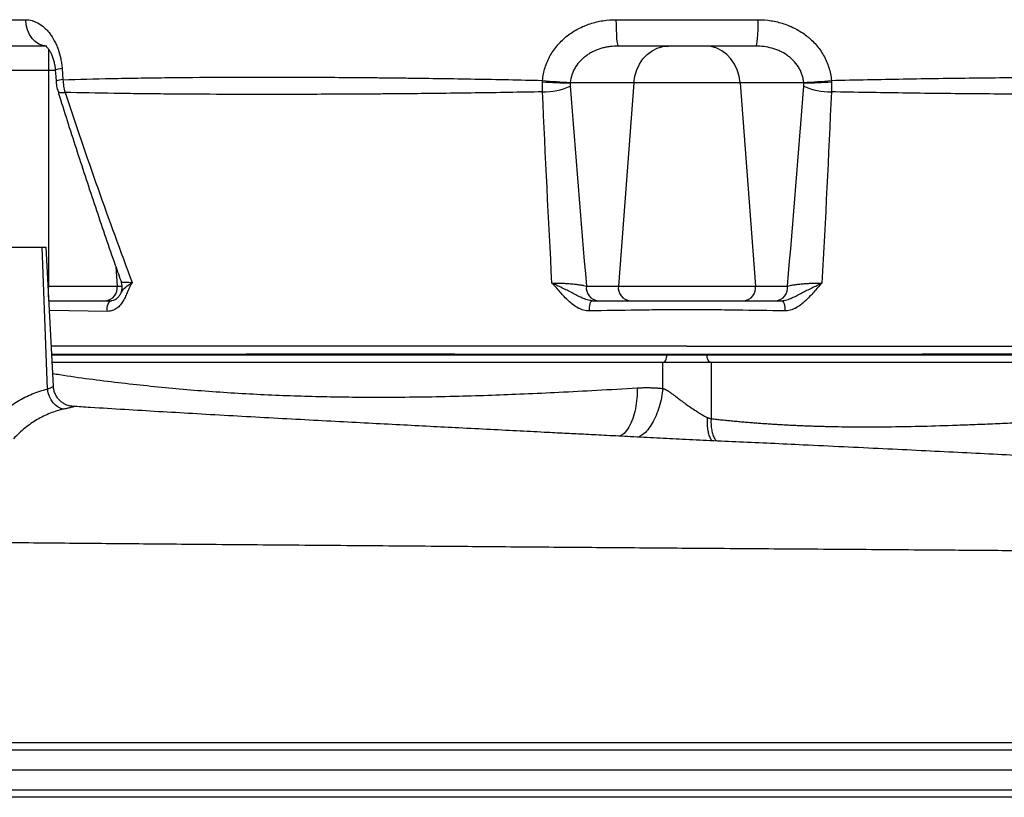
# Model space of a CAD drawing. Header units: millimetres. Extents: x 2318 to 4555, y 961 to 6343.
# Tile 3 of 15: x 2757 to 3491, y 1705 to 2285. Entities that reach past the tile are written whole.
import ezdxf

# ---------------------------------------------------------------- set-up
doc = ezdxf.new("R2010")
doc.units = ezdxf.units.MM
doc.header["$LTSCALE"] = 2

msp = doc.modelspace()

# ---------------------------------------------------------------- linework, layer by layer
at = {"color": 7, "linetype": 'Continuous', "lineweight": 25}
for p, q in [((2680.76, 2284.81), (2761.19, 2284.81)), ((3201.61, 2284.81), (3307.56, 2284.81)), ((2775.66, 2265.16), (2698.99, 2265.16)), ((3305.88, 2265.16), (3203.3, 2265.16)), ((2788.32, 2248.3), (2788.92, 2240.06)), ((2778.27, 2246.9), (2683.41, 2246.9)), ((2778.27, 2246.9), (2778.27, 2086.03)), ((3214.95, 2237.77), (3167.46, 2237.77)), ((3214.95, 2237.77), (3203.45, 2086.03)), ((3294.23, 2237.77), (3214.95, 2237.77)), ((3341.72, 2237.77), (3294.23, 2237.77)), ((3294.23, 2237.77), (3305.73, 2086.03)), ((2731.02, 2115.16), (2773.4, 2115.16)), ((2777.33, 2009.18), (2773.4, 2115.16)), ((2773.4, 2115.16), (2776.33, 2115.16)), ((2781.77, 2011.32), (2776.33, 2115.16)), ((2778.27, 2086.03), (2829.41, 2086.03)), ((3179.57, 2086.03), (3203.45, 2086.03)), ((3203.45, 2086.03), (3305.73, 2086.03)), ((3305.73, 2086.03), (3329.61, 2086.03)), ((2780.52, 2035.16), (2925.63, 2035.16)), ((3236.61, 2029.16), (2780.84, 2029.16)), ((2925.63, 2035.16), (2925.68, 2035.16)), ((3081.08, 2035.16), (3239.61, 2035.16)), ((3236.61, 2009.65), (3236.61, 2029.16)), ((3272.56, 2029.16), (3236.61, 2029.16)), ((3239.61, 2034.76), (3239.61, 2035.16)), ((3269.56, 2034.76), (3269.56, 2035.16)), ((3269.56, 2035.16), (3429.76, 2035.16)), ((3269.56, 2034.76), (3763.61, 2034.76)), ((3272.56, 2029.16), (3272.56, 1987.17)), ((3766.93, 2029.16), (3272.56, 2029.16)), ((3429.76, 2035.16), (3429.99, 2035.16))]:
    msp.add_line(p, q, dxfattribs=at)
at = {"color": 8, "linetype": 'Continuous', "lineweight": 25}
for p, q in [((2778.27, 2262.89), (2778.27, 2246.9)), ((2783.11, 2246.9), (2778.27, 2246.9)), ((2828.3, 2100.76), (2829.41, 2086.03)), ((2777.86, 2086.03), (2778.27, 2086.03)), ((2778.27, 2078.06), (2778.27, 2086.03)), ((2829.41, 2086.03), (2833.12, 2086.03)), ((2822.13, 2067.22), (2778.82, 2067.75)), ((2780.54, 2034.76), (3239.61, 2034.76))]:
    msp.add_line(p, q, dxfattribs=at)
at = {"color": 7, "linetype": 'Continuous', "lineweight": 25, "flags": 128}
for points in [[(2776.87, 2265.16), (2773.84, 2265.53), (2770.93, 2266.65), (2768.24, 2268.46), (2765.88, 2270.89), (2763.93, 2273.87), (2762.46, 2277.26), (2761.54, 2280.96), (2761.19, 2284.81)], [(3201.61, 2284.81), (3201.65, 2280.96), (3201.75, 2277.26), (3201.91, 2273.87), (3202.12, 2270.89), (3202.37, 2268.46), (3202.66, 2266.65), (3202.97, 2265.53), (3203.3, 2265.16)], [(3307.56, 2284.81), (3307.53, 2280.96), (3307.43, 2277.26), (3307.27, 2273.87), (3307.06, 2270.89), (3306.81, 2268.46), (3306.52, 2266.65), (3306.21, 2265.53), (3305.88, 2265.16)], [(3214.95, 2237.77), (3215.67, 2242.64), (3217.08, 2247.31), (3219.12, 2251.64), (3221.76, 2255.53), (3224.91, 2258.87), (3228.5, 2261.56), (3232.42, 2263.54), (3236.57, 2264.75), (3240.83, 2265.16)], [(3294.23, 2237.77), (3293.51, 2242.64), (3292.1, 2247.31), (3290.05, 2251.64), (3287.42, 2255.53), (3284.26, 2258.87), (3280.68, 2261.56), (3276.76, 2263.54), (3272.61, 2264.75), (3268.35, 2265.16)], [(2783.2, 2247.23), (2783.35, 2245.17), (2783.79, 2238.99)], [(2822.13, 2067.22), (2821.97, 2068.61), (2821.99, 2070.03), (2822.19, 2071.4), (2822.57, 2072.65), (2823.09, 2073.7), (2823.73, 2074.49), (2824.46, 2074.99), (2825.24, 2075.16)], [(3184.16, 2075.16), (3183.55, 2075), (3182.98, 2074.54), (3182.47, 2073.79), (3182.05, 2072.8), (3181.74, 2071.62), (3181.56, 2070.31), (3181.51, 2068.94), (3181.6, 2067.58)], [(3325.02, 2075.16), (3325.63, 2075), (3326.2, 2074.54), (3326.71, 2073.79), (3327.13, 2072.8), (3327.44, 2071.62), (3327.62, 2070.31), (3327.67, 2068.94), (3327.58, 2067.58)], [(3236.81, 2029.16), (3237.36, 2029.27), (3237.89, 2029.58), (3238.37, 2030.1), (3238.79, 2030.8), (3239.14, 2031.65), (3239.4, 2032.62), (3239.56, 2033.67), (3239.61, 2034.76)], [(3272.36, 2029.16), (3271.82, 2029.27), (3271.29, 2029.58), (3270.81, 2030.1), (3270.38, 2030.8), (3270.04, 2031.65), (3269.78, 2032.62), (3269.62, 2033.67), (3269.56, 2034.76)], [(2789.49, 1994.26), (2787.41, 1994.73), (2785.38, 1995.7), (2783.45, 1997.13), (2781.69, 1998.98), (2780.15, 2001.18), (2778.88, 2003.67), (2777.93, 2006.36), (2777.33, 2009.18)]]:
    msp.add_lwpolyline(points, dxfattribs=at)
at = {"color": 8, "linetype": 'Continuous', "lineweight": 25, "flags": 128}
msp.add_lwpolyline([(2785.24, 2231.29), (2785.58, 2230.87), (2786.6, 2230.52), (2788.25, 2230.4), (2790.47, 2230.52)], dxfattribs=at)
at = {"color": 8, "linetype": 'Continuous', "lineweight": 25}
for centre, radius, start, end in [((2788.56, 2234.38), 13.92, 90.98849, 112.63943), ((2789.16, 2226.07), 14, 91.00287, 112.58892)]:
    msp.add_arc(centre, radius, start, end, dxfattribs=at)
at = {"color": 7, "linetype": 'Continuous', "lineweight": 25}
for centre, radius, start, end in [((3163.86, 2440.42), 202.67, 265.16125, 271.01821), ((3186.13, 2629.34), 391.8, 264.23868, 267.27057), ((3147.61, 2279.02), 48.04, 269.05221, 294.42698), ((3323.05, 2629.34), 391.8, 272.72943, 275.76132), ((3361.57, 2279.02), 48.04, 245.57302, 270.94779), ((3345.32, 2440.42), 202.67, 268.98179, 274.83875), ((2823.16, 2085.16), 10, 329.34751, 19.247), ((2819.98, 2084.66), 9.53, 274.85275, 8.27861), ((3189, 2084.66), 9.53, 171.72139, 265.14725), ((3212.88, 2084.66), 9.53, 171.72139, 265.14725), ((3296.29, 2084.66), 9.53, 274.85275, 8.27861), ((3320.18, 2084.66), 9.53, 274.85275, 8.27861)]:
    msp.add_arc(centre, radius, start, end, dxfattribs=at)
for points, knots in [([(2761.19, 2284.81), (2762.77, 2284.81), (2764.34, 2284.59), (2766.68, 2283.93), (2767.46, 2283.66), (2769.01, 2283), (2769.79, 2282.62), (2772.08, 2281.3), (2773.55, 2280.23), (2775.68, 2278.32), (2776.37, 2277.63), (2777.73, 2276.16), (2778.39, 2275.36), (2780.29, 2272.88), (2781.45, 2271.07), (2783.03, 2268.11), (2783.54, 2267.08), (2784.48, 2264.95), (2784.91, 2263.85), (2786.11, 2260.51), (2786.77, 2258.18), (2787.53, 2254.55), (2787.74, 2253.31), (2788.09, 2250.82), (2788.22, 2249.56), (2788.32, 2248.3)], [0, 0, 0, 0, 0.125, 0.125, 0.1875, 0.1875, 0.25, 0.25, 0.375, 0.375, 0.4375, 0.4375, 0.5, 0.5, 0.625, 0.625, 0.6875, 0.6875, 0.75, 0.75, 0.875, 0.875, 0.9375, 0.9375, 1, 1, 1, 1]), ([(3146.8, 2239.52), (3147.11, 2242.8), (3147.76, 2245.99), (3149.21, 2250.64), (3149.78, 2252.16), (3150.76, 2254.42), (3151.11, 2255.16), (3151.83, 2256.63), (3152.22, 2257.35), (3154.21, 2260.9), (3156.08, 2263.54), (3159.26, 2267.23), (3160.4, 2268.42), (3162.76, 2270.66), (3163.98, 2271.72), (3167.79, 2274.72), (3170.51, 2276.48), (3176.29, 2279.53), (3179.29, 2280.79), (3183.9, 2282.3), (3185.46, 2282.74), (3188.62, 2283.49), (3190.23, 2283.81), (3195.08, 2284.56), (3198.33, 2284.81), (3201.61, 2284.81)], [0, 0, 0, 0, 0.125, 0.125, 0.1875, 0.1875, 0.21875, 0.21875, 0.25, 0.25, 0.375, 0.375, 0.4375, 0.4375, 0.5, 0.5, 0.625, 0.625, 0.75, 0.75, 0.8125, 0.8125, 0.875, 0.875, 1, 1, 1, 1]), ([(3307.56, 2284.81), (3310.85, 2284.81), (3314.09, 2284.56), (3320.5, 2283.57), (3323.66, 2282.82), (3328.33, 2281.3), (3329.86, 2280.73), (3332.84, 2279.47), (3334.3, 2278.78), (3338.59, 2276.53), (3341.3, 2274.78), (3344.52, 2272.26), (3345.15, 2271.73), (3346.39, 2270.67), (3346.99, 2270.12), (3348.75, 2268.44), (3349.87, 2267.27), (3351.99, 2264.83), (3352.98, 2263.56), (3354.86, 2260.91), (3355.73, 2259.53), (3358.16, 2255.23), (3359.45, 2252.25), (3360.92, 2247.6), (3361.33, 2246.02), (3361.98, 2242.81), (3362.22, 2241.17), (3362.38, 2239.52)], [0, 0, 0, 0, 0.125, 0.125, 0.25, 0.25, 0.3125, 0.3125, 0.375, 0.375, 0.5, 0.5, 0.53125, 0.53125, 0.5625, 0.5625, 0.625, 0.625, 0.6875, 0.6875, 0.75, 0.75, 0.875, 0.875, 0.9375, 0.9375, 1, 1, 1, 1]), ([(2775.74, 2265.32), (2775.73, 2265.33), (2775.69, 2265.35), (2776.05, 2265.13), (2776.82, 2264.48), (2777.81, 2263.38), (2778.98, 2261.69), (2780.16, 2259.54), (2781.24, 2256.96), (2782.16, 2253.94), (2782.87, 2250.69), (2783.09, 2248.38), (2783.2, 2247.22)], [0, 0, 0, 0, 0.044248, 0.144248, 0.24612, 0.353977, 0.460456, 0.562755, 0.672397, 0.780777, 0.890309, 1, 1, 1, 1]), ([(3203.3, 2265.16), (3201.24, 2265.16), (3199.2, 2265.03), (3196.15, 2264.62), (3195.13, 2264.45), (3193.12, 2264.03), (3192.13, 2263.79), (3189.18, 2262.96), (3187.25, 2262.26), (3184.44, 2260.96), (3183.51, 2260.49), (3181.73, 2259.48), (3180.86, 2258.93), (3179.17, 2257.77), (3178.35, 2257.15), (3176.77, 2255.82), (3176.01, 2255.12), (3173.84, 2252.9), (3172.56, 2251.3), (3170.92, 2248.69), (3170.42, 2247.78), (3169.51, 2245.91), (3169.12, 2244.96), (3168.12, 2242.06), (3167.67, 2240.06), (3167.47, 2237.98)], [0, 0, 0, 0, 0.125, 0.125, 0.1875, 0.1875, 0.25, 0.25, 0.375, 0.375, 0.4375, 0.4375, 0.5, 0.5, 0.5625, 0.5625, 0.625, 0.625, 0.75, 0.75, 0.8125, 0.8125, 0.875, 0.875, 1, 1, 1, 1]), ([(3341.7, 2237.98), (3341.6, 2239.02), (3341.44, 2240.06), (3341, 2242.08), (3340.71, 2243.07), (3340.04, 2245), (3339.65, 2245.95), (3338.75, 2247.8), (3338.25, 2248.71), (3336.58, 2251.35), (3335.3, 2252.95), (3333.15, 2255.14), (3332.39, 2255.83), (3330.81, 2257.16), (3329.98, 2257.79), (3327.43, 2259.55), (3325.64, 2260.55), (3322.86, 2261.83), (3321.91, 2262.22), (3319.98, 2262.92), (3318.99, 2263.24), (3316.02, 2264.08), (3314.01, 2264.49), (3309.97, 2265.03), (3307.94, 2265.16), (3305.88, 2265.16)], [0, 0, 0, 0, 0.0625, 0.0625, 0.125, 0.125, 0.1875, 0.1875, 0.25, 0.25, 0.375, 0.375, 0.4375, 0.4375, 0.5, 0.5, 0.625, 0.625, 0.6875, 0.6875, 0.75, 0.75, 0.875, 0.875, 1, 1, 1, 1]), ([(2788.92, 2240.06), (2800.51, 2240.41), (2812.64, 2240.71), (2831.66, 2241.09), (2838.14, 2241.2), (2848.07, 2241.35), (2851.41, 2241.4), (2858.16, 2241.49), (2861.55, 2241.54), (2878.65, 2241.73), (2892.69, 2241.84), (2921.5, 2241.98), (2936.26, 2242), (2966.5, 2241.96), (2981.98, 2241.89), (3005.74, 2241.72), (3013.76, 2241.66), (3025.91, 2241.54), (3029.99, 2241.5), (3038.19, 2241.41), (3042.29, 2241.36), (3062.87, 2241.1), (3079.47, 2240.85), (3112.93, 2240.26), (3129.8, 2239.91), (3146.8, 2239.52)], [0, 0, 0, 0, 0.125, 0.125, 0.1875, 0.1875, 0.21875, 0.21875, 0.25, 0.25, 0.375, 0.375, 0.5, 0.5, 0.625, 0.625, 0.6875, 0.6875, 0.71875, 0.71875, 0.75, 0.75, 0.875, 0.875, 1, 1, 1, 1]), ([(3362.38, 2239.52), (3380.47, 2239.94), (3398.35, 2240.3), (3433.7, 2240.92), (3451.17, 2241.17), (3477.07, 2241.48), (3485.65, 2241.57), (3498.45, 2241.68), (3502.7, 2241.72), (3511.17, 2241.78), (3515.4, 2241.81), (3536.41, 2241.94), (3552.77, 2241.99), (3584.61, 2241.99), (3600.09, 2241.94), (3630.16, 2241.74), (3644.76, 2241.59), (3662.45, 2241.33), (3665.96, 2241.28), (3672.93, 2241.16), (3676.37, 2241.1), (3686.59, 2240.91), (3693.25, 2240.77), (3712.74, 2240.3), (3725.12, 2239.94), (3736.87, 2239.52)], [0, 0, 0, 0, 0.125, 0.125, 0.25, 0.25, 0.3125, 0.3125, 0.34375, 0.34375, 0.375, 0.375, 0.5, 0.5, 0.625, 0.625, 0.75, 0.75, 0.78125, 0.78125, 0.8125, 0.8125, 0.875, 0.875, 1, 1, 1, 1]), ([(2783.82, 2238.99), (2783.86, 2238.46), (2783.98, 2236.47), (2784.43, 2233.86), (2785.11, 2231.89), (2785.31, 2231.32)], [0, 0, 0, 0, 0.202813, 0.76548, 1, 1, 1, 1]), ([(2785.25, 2231.3), (2785.88, 2229.27), (2790.81, 2213.34), (2800.3, 2183.7), (2813.91, 2142.55), (2824.71, 2110.82), (2831.08, 2092.88), (2832.65, 2088.46)], [0, 0, 0, 0, 0.0422, 0.331115, 0.619101, 0.905969, 1, 1, 1, 1]), ([(3146.81, 2230.99), (3129.95, 2230.65), (3113.23, 2230.36), (3080.06, 2229.89), (3063.62, 2229.7), (3043.24, 2229.51), (3039.17, 2229.47), (3031.05, 2229.4), (3027.01, 2229.37), (3014.96, 2229.29), (3007.01, 2229.24), (2983.43, 2229.12), (2968.06, 2229.08), (2937.98, 2229.04), (2923.28, 2229.06), (2894.55, 2229.15), (2880.53, 2229.23), (2863.44, 2229.37), (2860.04, 2229.4), (2853.29, 2229.47), (2849.94, 2229.51), (2839.99, 2229.62), (2833.49, 2229.71), (2814.38, 2230), (2802.16, 2230.24), (2790.47, 2230.52)], [0, 0, 0, 0, 0.125, 0.125, 0.25, 0.25, 0.28125, 0.28125, 0.3125, 0.3125, 0.375, 0.375, 0.5, 0.5, 0.625, 0.625, 0.75, 0.75, 0.78125, 0.78125, 0.8125, 0.8125, 0.875, 0.875, 1, 1, 1, 1]), ([(2790.47, 2230.52), (2798.39, 2206.66), (2806.54, 2182.91), (2823.25, 2135.65), (2831.82, 2112.15), (2840.59, 2088.77)], [0, 0, 0, 0, 0.5, 0.5, 1, 1, 1, 1]), ([(3735.65, 2230.99), (3723.76, 2230.63), (3711.27, 2230.33), (3691.65, 2229.95), (3684.96, 2229.84), (3674.7, 2229.7), (3671.24, 2229.65), (3664.25, 2229.56), (3660.74, 2229.52), (3643.01, 2229.34), (3628.41, 2229.23), (3598.38, 2229.09), (3582.95, 2229.05), (3551.27, 2229.05), (3535.01, 2229.09), (3514.17, 2229.18), (3509.97, 2229.2), (3501.56, 2229.24), (3497.35, 2229.27), (3484.66, 2229.35), (3476.15, 2229.42), (3450.46, 2229.64), (3433.13, 2229.83), (3398.06, 2230.33), (3380.32, 2230.63), (3362.37, 2230.99)], [0, 0, 0, 0, 0.125, 0.125, 0.1875, 0.1875, 0.21875, 0.21875, 0.25, 0.25, 0.375, 0.375, 0.5, 0.5, 0.625, 0.625, 0.65625, 0.65625, 0.6875, 0.6875, 0.75, 0.75, 0.875, 0.875, 1, 1, 1, 1]), ([(2840.59, 2088.77), (2840.26, 2088.25), (2839.95, 2087.7), (2839.35, 2086.6), (2839.07, 2086.04), (2838.24, 2084.34), (2837.72, 2083.18), (2836.7, 2080.83), (2836.19, 2079.65), (2835.11, 2077.33), (2834.54, 2076.19), (2833.28, 2074.02), (2832.59, 2072.99), (2831.01, 2071.09), (2830.12, 2070.22), (2828.64, 2069.14), (2828.12, 2068.82), (2827.03, 2068.24), (2826.45, 2068), (2824.69, 2067.41), (2823.45, 2067.2), (2822.13, 2067.22)], [0, 0, 0, 0, 0.0625, 0.0625, 0.125, 0.125, 0.25, 0.25, 0.375, 0.375, 0.5, 0.5, 0.625, 0.625, 0.75, 0.75, 0.8125, 0.8125, 0.875, 0.875, 1, 1, 1, 1]), ([(3153.84, 2088.28), (3155, 2088.31), (3156.21, 2088.33), (3158.67, 2088.31), (3159.91, 2088.29), (3161.82, 2088.23), (3162.46, 2088.2), (3163.71, 2088.14), (3164.34, 2088.1), (3166.18, 2087.99), (3167.39, 2087.9), (3169.75, 2087.68), (3170.87, 2087.56), (3172.98, 2087.3), (3173.98, 2087.16), (3175.85, 2086.86), (3176.7, 2086.7), (3178.25, 2086.37), (3178.95, 2086.2), (3179.57, 2086.03)], [0, 0, 0, 0, 0.125, 0.125, 0.25, 0.25, 0.3125, 0.3125, 0.375, 0.375, 0.5, 0.5, 0.625, 0.625, 0.75, 0.75, 0.875, 0.875, 1, 1, 1, 1]), ([(3181.6, 2067.58), (3180.21, 2067.57), (3178.84, 2067.75), (3176.78, 2068.3), (3176.09, 2068.53), (3174.73, 2069.06), (3174.07, 2069.37), (3172.12, 2070.38), (3170.87, 2071.18), (3168.45, 2072.99), (3167.3, 2073.97), (3164.02, 2077.07), (3162.01, 2079.34), (3159, 2082.75), (3158, 2083.89), (3156.47, 2085.56), (3155.96, 2086.12), (3154.91, 2087.21), (3154.38, 2087.75), (3153.84, 2088.28)], [0, 0, 0, 0, 0.125, 0.125, 0.1875, 0.1875, 0.25, 0.25, 0.375, 0.375, 0.5, 0.5, 0.75, 0.75, 0.875, 0.875, 0.9375, 0.9375, 1, 1, 1, 1]), ([(3184.16, 2075.16), (3182.81, 2075.16), (3181.48, 2075.4), (3178.8, 2076.17), (3177.51, 2076.69), (3174.97, 2077.83), (3173.73, 2078.46), (3171.26, 2079.73), (3170.04, 2080.38), (3167.57, 2081.66), (3166.34, 2082.29), (3163.84, 2083.54), (3162.58, 2084.15), (3160.07, 2085.36), (3158.82, 2085.95), (3156.94, 2086.83), (3156.32, 2087.12), (3155.38, 2087.56), (3155.07, 2087.7), (3154.46, 2087.99), (3154.15, 2088.14), (3153.84, 2088.28)], [0, 0, 0, 0, 0.125, 0.125, 0.25, 0.25, 0.375, 0.375, 0.5, 0.5, 0.625, 0.625, 0.75, 0.75, 0.875, 0.875, 0.9375, 0.9375, 0.96875, 0.96875, 1, 1, 1, 1]), ([(3325.02, 2075.16), (3326.37, 2075.16), (3327.7, 2075.4), (3330.38, 2076.17), (3331.67, 2076.69), (3334.2, 2077.83), (3335.45, 2078.46), (3337.92, 2079.73), (3339.14, 2080.38), (3341.61, 2081.66), (3342.84, 2082.29), (3345.34, 2083.54), (3346.59, 2084.15), (3349.1, 2085.36), (3350.36, 2085.95), (3352.24, 2086.83), (3352.86, 2087.12), (3353.79, 2087.56), (3354.1, 2087.7), (3354.72, 2087.99), (3355.03, 2088.14), (3355.33, 2088.28)], [0, 0, 0, 0, 0.125, 0.125, 0.25, 0.25, 0.375, 0.375, 0.5, 0.5, 0.625, 0.625, 0.75, 0.75, 0.875, 0.875, 0.9375, 0.9375, 0.96875, 0.96875, 1, 1, 1, 1]), ([(3355.33, 2088.28), (3353.18, 2086.16), (3351.18, 2083.88), (3347.17, 2079.34), (3345.16, 2077.07), (3341.87, 2073.97), (3340.73, 2072.99), (3338.31, 2071.18), (3337.06, 2070.38), (3335.11, 2069.37), (3334.45, 2069.06), (3333.09, 2068.53), (3332.4, 2068.3), (3330.34, 2067.75), (3328.96, 2067.57), (3327.58, 2067.58)], [0, 0, 0, 0, 0.25, 0.25, 0.5, 0.5, 0.625, 0.625, 0.75, 0.75, 0.8125, 0.8125, 0.875, 0.875, 1, 1, 1, 1]), ([(3329.61, 2086.03), (3330.23, 2086.2), (3330.93, 2086.37), (3332.47, 2086.7), (3333.33, 2086.86), (3335.2, 2087.16), (3336.2, 2087.3), (3338.31, 2087.56), (3339.43, 2087.68), (3341.79, 2087.9), (3343, 2087.99), (3344.84, 2088.1), (3345.46, 2088.14), (3346.72, 2088.2), (3347.36, 2088.23), (3349.26, 2088.29), (3350.51, 2088.31), (3352.96, 2088.33), (3354.18, 2088.31), (3355.33, 2088.28)], [0, 0, 0, 0, 0.125, 0.125, 0.25, 0.25, 0.375, 0.375, 0.5, 0.5, 0.625, 0.625, 0.6875, 0.6875, 0.75, 0.75, 0.875, 0.875, 1, 1, 1, 1]), ([(2831.74, 2080.04), (2831.72, 2080), (2831.28, 2079.17), (2830.27, 2077.83), (2828.75, 2076.28), (2827.14, 2075.46), (2826.01, 2075.07), (2825.27, 2075.17), (2825.23, 2075.17)], [0, 0, 0, 0, 0.011779, 0.264436, 0.515663, 0.752099, 0.987448, 1, 1, 1, 1]), ([(2778.27, 2075.16), (2778.86, 2075.16), (2794.72, 2075.16), (2810.26, 2075.16), (2825.24, 2075.16)], [0, 0, 0, 0, 0.036952, 1, 1, 1, 1]), ([(3184.16, 2075.16), (3195.64, 2075.16), (3207.17, 2075.16), (3224.5, 2075.16), (3230.29, 2075.16), (3236.81, 2075.16), (3237.53, 2075.16), (3238.62, 2075.16), (3238.98, 2075.16), (3239.71, 2075.16), (3240.07, 2075.16), (3241.92, 2075.16), (3243.45, 2075.16), (3246.54, 2075.16), (3248.1, 2075.16), (3251.25, 2075.16), (3252.84, 2075.16), (3255.25, 2075.16), (3256.06, 2075.16), (3257.66, 2075.16), (3258.45, 2075.16), (3260.82, 2075.16), (3262.38, 2075.16), (3264.69, 2075.16), (3265.46, 2075.16), (3266.98, 2075.16), (3267.73, 2075.16), (3268.85, 2075.16), (3269.22, 2075.16), (3269.95, 2075.16), (3270.32, 2075.16), (3271.41, 2075.16), (3277.96, 2075.16), (3284.5, 2075.16), (3301.91, 2075.16), (3313.48, 2075.16), (3325.02, 2075.16)], [0, 0, 0, 0, 0.25, 0.25, 0.375, 0.375, 0.390625, 0.390625, 0.398437, 0.398437, 0.40625, 0.40625, 0.4375, 0.4375, 0.46875, 0.46875, 0.5, 0.5, 0.515625, 0.515625, 0.53125, 0.53125, 0.5625, 0.5625, 0.578125, 0.578125, 0.59375, 0.59375, 0.601562, 0.601562, 0.609375, 0.609375, 0.625, 0.75, 0.75, 1, 1, 1, 1]), ([(3327.58, 2067.58), (3315.64, 2067.73), (3303.68, 2067.89), (3285.67, 2068.16), (3279.65, 2068.26), (3273.25, 2068.36), (3272.88, 2068.37), (3272.12, 2068.38), (3271.74, 2068.38), (3270.59, 2068.39), (3269.82, 2068.39), (3267.47, 2068.41), (3265.88, 2068.41), (3262.67, 2068.43), (3261.05, 2068.43), (3258.59, 2068.43), (3257.77, 2068.43), (3256.11, 2068.44), (3255.27, 2068.44), (3252.78, 2068.44), (3251.13, 2068.43), (3247.86, 2068.43), (3246.24, 2068.42), (3243.83, 2068.42), (3243.03, 2068.41), (3241.44, 2068.41), (3240.65, 2068.4), (3239.09, 2068.39), (3238.32, 2068.39), (3237.18, 2068.38), (3236.8, 2068.38), (3236.05, 2068.37), (3229.68, 2068.26), (3223.32, 2068.16), (3205.39, 2067.89), (3193.48, 2067.73), (3181.6, 2067.58)], [0, 0, 0, 0, 0.25, 0.25, 0.375, 0.375, 0.382813, 0.382813, 0.390625, 0.390625, 0.40625, 0.40625, 0.4375, 0.4375, 0.46875, 0.46875, 0.484375, 0.484375, 0.5, 0.5, 0.53125, 0.53125, 0.5625, 0.5625, 0.578125, 0.578125, 0.59375, 0.59375, 0.609375, 0.609375, 0.617188, 0.617188, 0.625, 0.75, 0.75, 1, 1, 1, 1]), ([(3254.54, 2041.16), (3252.05, 2041.16), (3247.12, 2041.16), (3240.07, 2041.16), (3233.8, 2041.16), (3221.39, 2041.16), (3194.57, 2041.16), (3136.85, 2041.16), (3054.61, 2041.16), (2956.29, 2041.16), (2868.13, 2041.16), (2810.23, 2041.16), (2784.2, 2041.16), (2780.93, 2041.16), (2780.21, 2041.16)], [0, 0, 0, 0, 0.013656, 0.027138, 0.040216, 0.053218, 0.105227, 0.209247, 0.417296, 0.625355, 0.833409, 0.979039, 0.995384, 1, 1, 1, 1]), ([(3255.89, 2041.16), (3259.22, 2041.16), (3262.53, 2041.16), (3267.19, 2041.16), (3269.45, 2041.16), (3271.58, 2041.16), (3272.62, 2041.16), (3272.96, 2041.16), (3273.64, 2041.16), (3279.47, 2041.16), (3296.25, 2041.16), (3312.67, 2041.16), (3345.51, 2041.16), (3367.38, 2041.16), (3432.9, 2041.16), (3476.49, 2041.16), (3563.44, 2041.16), (3606.8, 2041.16), (3671.69, 2041.16), (3693.29, 2041.16), (3725.66, 2041.16), (3741.83, 2041.16), (3757.99, 2041.16), (3764.05, 2041.16), (3764.72, 2041.16), (3766.07, 2041.16), (3768.06, 2041.16), (3769.97, 2041.16), (3773.59, 2041.16), (3775.76, 2041.16), (3777.55, 2041.16)], [0, 0, 0, 0, 0.015625, 0.015625, 0.023438, 0.027344, 0.027344, 0.029297, 0.029297, 0.03125, 0.0625, 0.125, 0.125, 0.25, 0.25, 0.5, 0.5, 0.75, 0.75, 0.875, 0.875, 0.9375, 0.96875, 0.96875, 0.972656, 0.972656, 0.976563, 0.984375, 0.984375, 1, 1, 1, 1]), ([(3081.08, 2035.16), (3077.19, 2035.16), (3069.49, 2035.16), (3053.64, 2035.16), (3033.45, 2035.16), (3009.2, 2035.16), (2984.63, 2035.16), (2962.92, 2035.16), (2943.06, 2035.16), (2931.69, 2035.16), (2925.68, 2035.16)], [0, 0, 0, 0, 0.074941, 0.148055, 0.305237, 0.464029, 0.615786, 0.779961, 0.883595, 1, 1, 1, 1]), ([(3239.61, 2034.76), (3239.75, 2034.76), (3239.9, 2034.76), (3240.19, 2034.76), (3240.62, 2034.76), (3241.06, 2034.76), (3241.94, 2034.76), (3242.53, 2034.76), (3244.33, 2034.76), (3245.56, 2034.76), (3247.45, 2034.76), (3248.09, 2034.76), (3249.38, 2034.76), (3250.03, 2034.76), (3251.98, 2034.76), (3253.28, 2034.76), (3255.89, 2034.76), (3257.19, 2034.76), (3259.14, 2034.76), (3259.79, 2034.76), (3261.08, 2034.76), (3261.72, 2034.76), (3264.87, 2034.76), (3267.28, 2034.76), (3269.56, 2034.76)], [0, 0, 0, 0, 0.015625, 0.015625, 0.03125, 0.0625, 0.0625, 0.125, 0.125, 0.25, 0.25, 0.3125, 0.3125, 0.375, 0.375, 0.5, 0.5, 0.625, 0.625, 0.6875, 0.6875, 0.75, 0.75, 1, 1, 1, 1]), ([(3574.22, 2035.16), (3569.95, 2035.16), (3561.67, 2035.16), (3536.16, 2035.16), (3499.44, 2035.16), (3463.17, 2035.16), (3440.6, 2035.16), (3433.53, 2035.16), (3429.99, 2035.16)], [0, 0, 0, 0, 0.0890819, 0.1725942, 0.5313865, 0.8534794, 0.9264504, 1, 1, 1, 1]), ([(2735.88, 1984.17), (2738.9, 1987.44), (2742.03, 1990.41), (2748.52, 1995.76), (2751.87, 1998.14), (2758.79, 2002.32), (2762.36, 2004.12), (2767.88, 2006.37), (2769.75, 2007.04), (2773.52, 2008.23), (2775.42, 2008.74), (2777.33, 2009.18)], [0, 0, 0, 0, 0.25, 0.25, 0.5, 0.5, 0.75, 0.75, 0.875, 0.875, 1, 1, 1, 1]), ([(2796.19, 1996.31), (2796.08, 1996.32), (2795.85, 1996.34), (2794.91, 1996.46), (2793.52, 1996.75), (2791.72, 1997.33), (2789.68, 1998.31), (2787.58, 1999.74), (2785.61, 2001.63), (2783.91, 2003.96), (2782.66, 2006.64), (2781.92, 2009.14), (2781.87, 2010.73), (2781.85, 2011.33)], [0, 0, 0, 0, 0.05575, 0.110092, 0.17302, 0.254245, 0.349987, 0.45369, 0.566005, 0.683983, 0.805084, 0.927715, 1, 1, 1, 1]), ([(3217.44, 2010.1), (3217.95, 2010.13), (3218.95, 2010.19), (3220.46, 2010.25), (3221.96, 2010.29), (3223.46, 2010.31), (3224.95, 2010.32), (3226.43, 2010.3), (3227.9, 2010.27), (3229.37, 2010.21), (3230.83, 2010.14), (3232.29, 2010.05), (3233.74, 2009.93), (3235.18, 2009.8), (3236.14, 2009.7), (3236.61, 2009.65)], [0, 0, 0, 0, 0.0788498, 0.1573427, 0.2354881, 0.3132956, 0.3907749, 0.4679359, 0.5447884, 0.6213426, 0.6976087, 0.7735971, 0.849318, 0.9247821, 1, 1, 1, 1]), ([(3236.61, 2009.65), (3236.74, 2009.61), (3237.01, 2009.53), (3237.41, 2009.39), (3237.83, 2009.23), (3238.25, 2009.05), (3238.69, 2008.84), (3239.14, 2008.62), (3239.59, 2008.37), (3240.06, 2008.11), (3240.99, 2007.55), (3242.51, 2006.52), (3244.43, 2005.11), (3246.59, 2003.47), (3248.82, 2001.77), (3251.1, 2000.05), (3253.01, 1998.63), (3255.39, 1996.91), (3258.45, 1994.79), (3261.54, 1992.77), (3263.77, 1991.37), (3265.13, 1990.54), (3266.4, 1989.79), (3267.56, 1989.14), (3268.62, 1988.57), (3269.3, 1988.25), (3269.62, 1988.1)], [0, 0, 0, 0, 0.011539, 0.023444, 0.03573, 0.048413, 0.061504, 0.075014, 0.088955, 0.103337, 0.118166, 0.174764, 0.246849, 0.30071, 0.380282, 0.456885, 0.512867, 0.556476, 0.673438, 0.786262, 0.829462, 0.8696, 0.906697, 0.940774, 0.971861, 1, 1, 1, 1]), ([(2789.49, 1994.26), (2787.76, 1993.88), (2786.06, 1993.43), (2782.67, 1992.4), (2780.99, 1991.81), (2776.02, 1989.84), (2772.8, 1988.26), (2766.56, 1984.58), (2763.53, 1982.48), (2759.14, 1978.93), (2757.69, 1977.68), (2754.86, 1975.05), (2753.47, 1973.67), (2752.12, 1972.22)], [0, 0, 0, 0, 0.125, 0.125, 0.25, 0.25, 0.5, 0.5, 0.75, 0.75, 0.875, 0.875, 1, 1, 1, 1]), ([(3647.62, 1952.9), (3644.25, 1953.05), (3635.28, 1953.48), (3619.24, 1954.2), (3599.59, 1955.05), (3578.97, 1955.81), (3557.27, 1956.6), (3533.58, 1957.81), (3508.58, 1959.26), (3483.22, 1960.56), (3456.8, 1961.9), (3429.25, 1963.28), (3400.85, 1964.67), (3371.53, 1966.07), (3343.43, 1967.41), (3317.42, 1968.63), (3294.28, 1969.68), (3272.38, 1970.69), (3251.79, 1971.68), (3231.99, 1972.68), (3213.17, 1973.65), (3195.46, 1974.55), (3179.61, 1975.35), (3164.85, 1976.09), (3148.55, 1976.92), (3129.56, 1977.89), (3107.48, 1979.02), (3085.04, 1980.17), (3062.46, 1981.33), (3039.96, 1982.5), (3016.42, 1983.73), (2991.71, 1985.04), (2965.71, 1986.44), (2938.82, 1987.9), (2911.98, 1989.39), (2886.19, 1990.87), (2860.17, 1992.39), (2834.63, 1993.91), (2813.12, 1995.23), (2800.34, 1996.05), (2795.74, 1996.34)], [0, 0, 0, 0, 0.016875, 0.045023, 0.07428, 0.104478, 0.135017, 0.165719, 0.196769, 0.228233, 0.260054, 0.292257, 0.324852, 0.357778, 0.391058, 0.417699, 0.442996, 0.466647, 0.488561, 0.508802, 0.529562, 0.548301, 0.564998, 0.579843, 0.595113, 0.616726, 0.640188, 0.665497, 0.6885, 0.712802, 0.738454, 0.765573, 0.794217, 0.82417, 0.8553, 0.887802, 0.918076, 0.949395, 0.981799, 1, 1, 1, 1]), ([(3269.62, 1988.1), (3269.77, 1988.03), (3270.06, 1987.91), (3270.49, 1987.73), (3270.92, 1987.58), (3271.34, 1987.45), (3271.75, 1987.33), (3272.16, 1987.24), (3272.43, 1987.19), (3272.56, 1987.17)], [0, 0, 0, 0, 0.150696, 0.298452, 0.443455, 0.585899, 0.725991, 0.863949, 1, 1, 1, 1]), ([(3272.56, 1987.17), (3273.91, 1987.02), (3276.61, 1986.71), (3280.68, 1986.28), (3284.77, 1985.86), (3288.89, 1985.46), (3293.03, 1985.08), (3297.19, 1984.71), (3301.38, 1984.36), (3305.6, 1984.03), (3309.83, 1983.72), (3314.1, 1983.42), (3318.38, 1983.14), (3322.7, 1982.88), (3327.03, 1982.63), (3331.39, 1982.41), (3335.78, 1982.2), (3340.19, 1982.01), (3344.63, 1981.83), (3349.08, 1981.67), (3353.57, 1981.53), (3358.08, 1981.41), (3367.78, 1981.18), (3383.21, 1981), (3404.9, 1981.08), (3428.22, 1981.49), (3449.3, 1982.11), (3467.6, 1982.78), (3482.6, 1983.38), (3497.59, 1984.05), (3512.58, 1984.77), (3527.58, 1985.56), (3540.68, 1986.3), (3551.64, 1986.94), (3560.23, 1987.43), (3568.11, 1987.86), (3575.27, 1988.25), (3581.72, 1988.58), (3589.82, 1988.98), (3599.63, 1989.42), (3611.2, 1989.89), (3622.24, 1990.29), (3629.43, 1990.49), (3632.93, 1990.59)], [0, 0, 0, 0, 0.011223, 0.022512, 0.033865, 0.045284, 0.056769, 0.06832, 0.079936, 0.091619, 0.103369, 0.115185, 0.127067, 0.139017, 0.151034, 0.163118, 0.175269, 0.187488, 0.199775, 0.21213, 0.224553, 0.237044, 0.249604, 0.305189, 0.365308, 0.429971, 0.499186, 0.540801, 0.582426, 0.624062, 0.66571, 0.70737, 0.749043, 0.774913, 0.798795, 0.820686, 0.840588, 0.8585, 0.874423, 0.908068, 0.940212, 0.970856, 1, 1, 1, 1]), ([(2355.09, 1900.22), (2360.93, 1900.03), (2372.63, 1899.63), (2399.78, 1899.04), (2431.12, 1898.49), (2465.45, 1897.99), (2501.01, 1897.52), (2543.52, 1897.05), (2593.63, 1896.41), (2651.73, 1895.78), (2709.84, 1895.19), (2766.54, 1894.64), (2820.78, 1894.14), (2881.06, 1893.59), (2947.18, 1893.06), (3018.61, 1892.49), (3085.79, 1891.95), (3148.02, 1891.46), (3204.98, 1891.02), (3265.15, 1890.52), (3328.42, 1890.11), (3392.98, 1889.64), (3450.69, 1889.21), (3501.73, 1888.81), (3546.58, 1888.44), (3591.81, 1888.06), (3636.16, 1887.61), (3679.33, 1887.15), (3715.28, 1886.72), (3744.38, 1886.32), (3767.29, 1885.99), (3780.77, 1885.66), (3787.07, 1885.59), (3788.11, 1885.58)], [0, 0, 0, 0, 0.0332883, 0.0667428, 0.1003123, 0.1267401, 0.1531891, 0.1796486, 0.2118915, 0.244265, 0.2767296, 0.3022863, 0.3278764, 0.3535065, 0.3845817, 0.4158281, 0.4471739, 0.4718362, 0.496503, 0.5211671, 0.5506714, 0.5803668, 0.610294, 0.6340015, 0.6579015, 0.6820217, 0.7107122, 0.7395486, 0.7683657, 0.790948, 0.8134874, 0.8360529, 0.8406638, 0.8406638, 0.8406638, 0.8406638]), ([(2340.37, 1745.65), (2345.04, 1745.65), (2349.7, 1745.65), (2356.55, 1745.65), (2357.97, 1745.65), (2360.94, 1745.65), (2362.49, 1745.65), (2365.71, 1745.65), (2367.39, 1745.65), (2370.86, 1745.65), (2372.65, 1745.65), (2378.19, 1745.65), (2382.08, 1745.65), (2390.22, 1745.65), (2394.46, 1745.65), (2407.73, 1745.65), (2417.29, 1745.65), (2437.94, 1745.65), (2449.03, 1745.65), (2466.78, 1745.65), (2472.89, 1745.65), (2482.35, 1745.65), (2485.55, 1745.65), (2492.05, 1745.65), (2495.34, 1745.65), (2511.97, 1745.65), (2525.89, 1745.65), (2554.94, 1745.65), (2570.06, 1745.65), (2601.54, 1745.65), (2617.89, 1745.65), (2651.82, 1745.65), (2669.4, 1745.65), (2692.18, 1745.65), (2696.78, 1745.65), (2706.03, 1745.65), (2710.69, 1745.65), (2724.72, 1745.65), (2734.17, 1745.65), (2762.79, 1745.65), (2782.24, 1745.65), (2821.9, 1745.65), (2842.1, 1745.65), (2883.26, 1745.65), (2904.22, 1745.65), (2936.26, 1745.65), (2947.04, 1745.65), (2968.79, 1745.65), (2979.68, 1745.65), (3012.4, 1745.65), (3034.28, 1745.65), (3078.17, 1745.65), (3100.18, 1745.65), (3144.32, 1745.65), (3166.46, 1745.65), (3199.77, 1745.65), (3210.89, 1745.65), (3227.6, 1745.65), (3233.16, 1745.65), (3244.24, 1745.65), (3249.76, 1745.65), (3277.29, 1745.65), (3299.04, 1745.65), (3341.96, 1745.65), (3363.12, 1745.65), (3404.85, 1745.65), (3425.43, 1745.65), (3450.78, 1745.65), (3455.83, 1745.65), (3465.89, 1745.65), (3470.91, 1745.65), (3485.84, 1745.65), (3495.64, 1745.65), (3514.93, 1745.65), (3524.42, 1745.65), (3543.08, 1745.65), (3552.24, 1745.65), (3570.25, 1745.65), (3579.1, 1745.65), (3596.57, 1745.65), (3605.19, 1745.65), (3622.15, 1745.65), (3630.49, 1745.65), (3646.85, 1745.65), (3654.85, 1745.65), (3664.64, 1745.65), (3666.59, 1745.65), (3670.46, 1745.65), (3672.37, 1745.65), (3678.08, 1745.65), (3681.83, 1745.65), (3692.89, 1745.65), (3700.03, 1745.65), (3713.83, 1745.65), (3720.48, 1745.65), (3733.26, 1745.65), (3739.4, 1745.65), (3751.15, 1745.65), (3756.76, 1745.65), (3764.75, 1745.65), (3767.34, 1745.65), (3772.36, 1745.65), (3774.79, 1745.65), (3779.47, 1745.65), (3781.72, 1745.65), (3786.05, 1745.65), (3788.14, 1745.65), (3794.18, 1745.65), (3797.92, 1745.65), (3804.9, 1745.65), (3808.15, 1745.65), (3814.28, 1745.65), (3817.16, 1745.65), (3822.75, 1745.65), (3825.46, 1745.65), (3830.93, 1745.65), (3833.7, 1745.65), (3836.51, 1745.65)], [0, 0, 0, 0, 0.03125, 0.03125, 0.039062, 0.039062, 0.046875, 0.046875, 0.054687, 0.054687, 0.0625, 0.0625, 0.078125, 0.078125, 0.09375, 0.09375, 0.125, 0.125, 0.15625, 0.15625, 0.171875, 0.171875, 0.179687, 0.179687, 0.1875, 0.1875, 0.21875, 0.21875, 0.25, 0.25, 0.28125, 0.28125, 0.3125, 0.3125, 0.320312, 0.320312, 0.328125, 0.328125, 0.34375, 0.34375, 0.375, 0.375, 0.40625, 0.40625, 0.4375, 0.4375, 0.453125, 0.453125, 0.46875, 0.46875, 0.5, 0.5, 0.53125, 0.53125, 0.5625, 0.5625, 0.578125, 0.578125, 0.585937, 0.585937, 0.59375, 0.59375, 0.625, 0.625, 0.65625, 0.65625, 0.6875, 0.6875, 0.695312, 0.695312, 0.703125, 0.703125, 0.71875, 0.71875, 0.734375, 0.734375, 0.75, 0.75, 0.765625, 0.765625, 0.78125, 0.78125, 0.796875, 0.796875, 0.8125, 0.8125, 0.816406, 0.816406, 0.820312, 0.820312, 0.828125, 0.828125, 0.84375, 0.84375, 0.859375, 0.859375, 0.875, 0.875, 0.890625, 0.890625, 0.898437, 0.898437, 0.90625, 0.90625, 0.914062, 0.914062, 0.921875, 0.921875, 0.9375, 0.9375, 0.953125, 0.953125, 0.96875, 0.96875, 0.984375, 0.984375, 1, 1, 1, 1]), ([(2334.08, 1740.16), (2335.8, 1740.16), (2337.62, 1740.16), (2341.55, 1740.16), (2343.68, 1740.16), (2350.53, 1740.16), (2355.69, 1740.16), (2367.1, 1740.16), (2373.36, 1740.16), (2386.93, 1740.16), (2394.25, 1740.16), (2417.76, 1740.16), (2435.53, 1740.16), (2465.42, 1740.16), (2475.93, 1740.16), (2498.02, 1740.16), (2509.55, 1740.16), (2545.38, 1740.16), (2571.05, 1740.16), (2612.16, 1740.16), (2626.3, 1740.16), (2655.48, 1740.16), (2670.55, 1740.16), (2701.41, 1740.16), (2717.15, 1740.16), (2749.16, 1740.16), (2765.45, 1740.16), (2815.21, 1740.16), (2849.48, 1740.16), (2902.83, 1740.16), (2920.93, 1740.16), (2957.27, 1740.16), (2975.53, 1740.16), (3030.6, 1740.16), (3067.7, 1740.16), (3123.91, 1740.16), (3142.82, 1740.16), (3180.57, 1740.16), (3199.38, 1740.16), (3236.67, 1740.16), (3255.16, 1740.16), (3291.97, 1740.16), (3310.26, 1740.16), (3346.55, 1740.16), (3364.58, 1740.16), (3400.36, 1740.16), (3418, 1740.16), (3469.76, 1740.16), (3502.82, 1740.16), (3550.29, 1740.16), (3565.77, 1740.16), (3588.42, 1740.16), (3595.85, 1740.16), (3610.54, 1740.16), (3617.83, 1740.16), (3639.16, 1740.16), (3652.82, 1740.16), (3679.03, 1740.16), (3691.56, 1740.16), (3703.49, 1740.16)], [0.1948361, 0.1948361, 0.1948361, 0.1948361, 0.2074168, 0.2074168, 0.2199975, 0.2199975, 0.2451588, 0.2451588, 0.2703202, 0.2703202, 0.2954816, 0.2954816, 0.3458043, 0.3458043, 0.3709657, 0.3709657, 0.3961271, 0.3961271, 0.4464498, 0.4464498, 0.4716112, 0.4716112, 0.4967726, 0.4967726, 0.5219339, 0.5219339, 0.5470953, 0.5470953, 0.597418, 0.597418, 0.6225794, 0.6225794, 0.6477408, 0.6477408, 0.6980635, 0.6980635, 0.7232249, 0.7232249, 0.7483863, 0.7483863, 0.7735477, 0.7735477, 0.798709, 0.798709, 0.8238704, 0.8238704, 0.8490318, 0.8490318, 0.8993545, 0.8993545, 0.9245159, 0.9245159, 0.9370966, 0.9370966, 0.9496773, 0.9496773, 0.9748386, 0.9748386, 1, 1, 1, 1]), ([(2333.3, 1725.16), (2335.03, 1725.16), (2336.85, 1725.16), (2340.79, 1725.16), (2342.92, 1725.16), (2349.77, 1725.16), (2354.94, 1725.16), (2366.36, 1725.16), (2372.62, 1725.16), (2386.2, 1725.16), (2393.53, 1725.16), (2417.07, 1725.16), (2434.85, 1725.16), (2464.76, 1725.16), (2475.29, 1725.16), (2497.39, 1725.16), (2508.93, 1725.16), (2544.8, 1725.16), (2570.49, 1725.16), (2611.64, 1725.16), (2625.79, 1725.16), (2655, 1725.16), (2670.08, 1725.16), (2700.97, 1725.16), (2716.73, 1725.16), (2748.77, 1725.16), (2765.08, 1725.16), (2814.88, 1725.16), (2849.19, 1725.16), (2902.59, 1725.16), (2920.71, 1725.16), (2957.08, 1725.16), (2975.37, 1725.16), (3030.49, 1725.16), (3067.62, 1725.16), (3123.89, 1725.16), (3142.82, 1725.16), (3180.61, 1725.16), (3199.44, 1725.16), (3236.77, 1725.16), (3255.28, 1725.16), (3292.12, 1725.16), (3310.43, 1725.16), (3346.77, 1725.16), (3364.82, 1725.16), (3400.63, 1725.16), (3418.3, 1725.16), (3470.11, 1725.16), (3503.2, 1725.16), (3550.73, 1725.16), (3566.23, 1725.16), (3588.9, 1725.16), (3596.34, 1725.16), (3611.04, 1725.16), (3618.34, 1725.16), (3639.7, 1725.16), (3653.36, 1725.16), (3679.6, 1725.16), (3692.15, 1725.16), (3704.1, 1725.16)], [0.1948361, 0.1948361, 0.1948361, 0.1948361, 0.2074168, 0.2074168, 0.2199975, 0.2199975, 0.2451588, 0.2451588, 0.2703202, 0.2703202, 0.2954816, 0.2954816, 0.3458043, 0.3458043, 0.3709657, 0.3709657, 0.3961271, 0.3961271, 0.4464498, 0.4464498, 0.4716112, 0.4716112, 0.4967726, 0.4967726, 0.5219339, 0.5219339, 0.5470953, 0.5470953, 0.597418, 0.597418, 0.6225794, 0.6225794, 0.6477408, 0.6477408, 0.6980635, 0.6980635, 0.7232249, 0.7232249, 0.7483863, 0.7483863, 0.7735477, 0.7735477, 0.798709, 0.798709, 0.8238704, 0.8238704, 0.8490318, 0.8490318, 0.8993545, 0.8993545, 0.9245159, 0.9245159, 0.9370966, 0.9370966, 0.9496773, 0.9496773, 0.9748386, 0.9748386, 1, 1, 1, 1]), ([(2334.08, 1710.16), (2335.8, 1710.16), (2337.62, 1710.16), (2341.55, 1710.16), (2343.68, 1710.16), (2350.53, 1710.16), (2355.69, 1710.16), (2367.1, 1710.16), (2373.36, 1710.16), (2386.93, 1710.16), (2394.25, 1710.16), (2417.76, 1710.16), (2435.53, 1710.16), (2465.42, 1710.16), (2475.93, 1710.16), (2498.02, 1710.16), (2509.55, 1710.16), (2545.38, 1710.16), (2571.05, 1710.16), (2612.16, 1710.16), (2626.3, 1710.16), (2655.48, 1710.16), (2670.55, 1710.16), (2701.41, 1710.16), (2717.15, 1710.16), (2749.16, 1710.16), (2765.45, 1710.16), (2815.21, 1710.16), (2849.48, 1710.16), (2902.83, 1710.16), (2920.93, 1710.16), (2957.27, 1710.16), (2975.53, 1710.16), (3030.6, 1710.16), (3067.7, 1710.16), (3123.91, 1710.16), (3142.82, 1710.16), (3180.57, 1710.16), (3199.38, 1710.16), (3236.67, 1710.16), (3255.16, 1710.16), (3291.97, 1710.16), (3310.26, 1710.16), (3346.55, 1710.16), (3364.58, 1710.16), (3400.36, 1710.16), (3418, 1710.16), (3469.76, 1710.16), (3502.82, 1710.16), (3550.29, 1710.16), (3565.77, 1710.16), (3588.42, 1710.16), (3595.85, 1710.16), (3610.54, 1710.16), (3617.83, 1710.16), (3639.16, 1710.16), (3652.82, 1710.16), (3679.03, 1710.16), (3691.56, 1710.16), (3703.49, 1710.16)], [0.1948361, 0.1948361, 0.1948361, 0.1948361, 0.2074168, 0.2074168, 0.2199975, 0.2199975, 0.2451588, 0.2451588, 0.2703202, 0.2703202, 0.2954816, 0.2954816, 0.3458043, 0.3458043, 0.3709657, 0.3709657, 0.3961271, 0.3961271, 0.4464498, 0.4464498, 0.4716112, 0.4716112, 0.4967726, 0.4967726, 0.5219339, 0.5219339, 0.5470953, 0.5470953, 0.597418, 0.597418, 0.6225794, 0.6225794, 0.6477408, 0.6477408, 0.6980635, 0.6980635, 0.7232249, 0.7232249, 0.7483863, 0.7483863, 0.7735477, 0.7735477, 0.798709, 0.798709, 0.8238704, 0.8238704, 0.8490318, 0.8490318, 0.8993545, 0.8993545, 0.9245159, 0.9245159, 0.9370966, 0.9370966, 0.9496773, 0.9496773, 0.9748386, 0.9748386, 1, 1, 1, 1]), ([(3836.49, 1704.67), (3833.69, 1704.67), (3830.93, 1704.67), (3825.48, 1704.67), (3822.78, 1704.67), (3817.2, 1704.67), (3814.32, 1704.67), (3809.73, 1704.67), (3808.16, 1704.67), (3804.9, 1704.67), (3803.22, 1704.67), (3798, 1704.67), (3794.29, 1704.67), (3786.33, 1704.67), (3782.09, 1704.67), (3772.92, 1704.67), (3767.97, 1704.67), (3757.44, 1704.67), (3751.87, 1704.67), (3740.15, 1704.67), (3734.01, 1704.67), (3724.36, 1704.67), (3721.07, 1704.67), (3714.35, 1704.67), (3710.94, 1704.67), (3700.53, 1704.67), (3693.38, 1704.67), (3678.67, 1704.67), (3671.12, 1704.67), (3655.61, 1704.67), (3647.66, 1704.67), (3631.36, 1704.67), (3623.01, 1704.67), (3605.97, 1704.67), (3597.28, 1704.67), (3584.04, 1704.67), (3579.59, 1704.67), (3570.64, 1704.67), (3566.14, 1704.67), (3552.54, 1704.67), (3543.34, 1704.67), (3524.68, 1704.67), (3515.22, 1704.67), (3486.49, 1704.67), (3466.85, 1704.67), (3426.6, 1704.67), (3405.99, 1704.67), (3379.6, 1704.67), (3374.28, 1704.67), (3363.65, 1704.67), (3358.32, 1704.67), (3342.3, 1704.67), (3331.58, 1704.67), (3310.05, 1704.67), (3299.24, 1704.67), (3277.55, 1704.67), (3266.66, 1704.67), (3233.89, 1704.67), (3211.89, 1704.67), (3178.65, 1704.67), (3167.53, 1704.67), (3150.78, 1704.67), (3145.18, 1704.67), (3133.99, 1704.67), (3128.4, 1704.67), (3100.52, 1704.67), (3078.37, 1704.67), (3034.38, 1704.67), (3012.54, 1704.67), (2969.15, 1704.67), (2947.61, 1704.67), (2920.88, 1704.67), (2915.54, 1704.67), (2904.88, 1704.67), (2899.56, 1704.67), (2883.67, 1704.67), (2873.19, 1704.67), (2842.09, 1704.67), (2821.79, 1704.67), (2782.04, 1704.67), (2762.59, 1704.67), (2724.53, 1704.67), (2705.92, 1704.67), (2683.18, 1704.67), (2678.66, 1704.67), (2669.67, 1704.67), (2665.2, 1704.67), (2651.93, 1704.67), (2643.24, 1704.67), (2617.67, 1704.67), (2601.26, 1704.67), (2569.72, 1704.67), (2554.58, 1704.67), (2525.53, 1704.67), (2511.63, 1704.67), (2495.03, 1704.67), (2491.75, 1704.67), (2485.28, 1704.67), (2482.07, 1704.67), (2472.61, 1704.67), (2466.51, 1704.67), (2448.77, 1704.67), (2437.71, 1704.67), (2417.11, 1704.67), (2407.59, 1704.67), (2394.39, 1704.67), (2390.17, 1704.67), (2382.08, 1704.67), (2378.2, 1704.67), (2370.87, 1704.67), (2367.4, 1704.67), (2362.56, 1704.67), (2361, 1704.67), (2358.02, 1704.67), (2356.59, 1704.67), (2349.72, 1704.67), (2345.05, 1704.67), (2340.37, 1704.67)], [0, 0, 0, 0, 0.015625, 0.015625, 0.03125, 0.03125, 0.046875, 0.046875, 0.054688, 0.054688, 0.0625, 0.0625, 0.078125, 0.078125, 0.09375, 0.09375, 0.109375, 0.109375, 0.125, 0.125, 0.140625, 0.140625, 0.148438, 0.148438, 0.15625, 0.15625, 0.171875, 0.171875, 0.1875, 0.1875, 0.203125, 0.203125, 0.21875, 0.21875, 0.234375, 0.234375, 0.242188, 0.242188, 0.25, 0.25, 0.265625, 0.265625, 0.28125, 0.28125, 0.3125, 0.3125, 0.34375, 0.34375, 0.351563, 0.351563, 0.359375, 0.359375, 0.375, 0.375, 0.390625, 0.390625, 0.40625, 0.40625, 0.4375, 0.4375, 0.453125, 0.453125, 0.460938, 0.460938, 0.46875, 0.46875, 0.5, 0.5, 0.53125, 0.53125, 0.5625, 0.5625, 0.570313, 0.570313, 0.578125, 0.578125, 0.59375, 0.59375, 0.625, 0.625, 0.65625, 0.65625, 0.6875, 0.6875, 0.695313, 0.695313, 0.703125, 0.703125, 0.71875, 0.71875, 0.75, 0.75, 0.78125, 0.78125, 0.8125, 0.8125, 0.820313, 0.820313, 0.828125, 0.828125, 0.84375, 0.84375, 0.875, 0.875, 0.90625, 0.90625, 0.921875, 0.921875, 0.9375, 0.9375, 0.953125, 0.953125, 0.960938, 0.960938, 0.96875, 0.96875, 1, 1, 1, 1])]:
    msp.add_open_spline(points, degree=3, knots=knots, dxfattribs=at)
for points in [[(2788.92, 2240.06), (2788.99, 2238.43), (2789.32, 2235.2), (2790.02, 2232.07), (2790.47, 2230.52)], [(3146.81, 2230.99), (3146.7, 2233.42), (3146.68, 2235.91), (3146.76, 2238.46)], [(3146.76, 2238.46), (3146.77, 2238.81), (3146.79, 2239.17), (3146.8, 2239.52)], [(3167.46, 2237.77), (3167.4, 2236.92), (3167.41, 2236.09), (3167.47, 2235.28)], [(3167.47, 2237.98), (3167.47, 2237.91), (3167.46, 2237.84), (3167.46, 2237.77)], [(3167.47, 2235.28), (3171.3, 2185.41), (3175.32, 2135.65), (3179.57, 2086.03)], [(3329.61, 2086.03), (3333.85, 2135.65), (3337.88, 2185.41), (3341.71, 2235.28)], [(3341.72, 2237.77), (3341.72, 2237.84), (3341.71, 2237.91), (3341.7, 2237.98)], [(3341.71, 2235.28), (3341.77, 2236.09), (3341.77, 2236.92), (3341.72, 2237.77)], [(3362.42, 2238.46), (3362.5, 2235.91), (3362.48, 2233.42), (3362.37, 2230.99)], [(3362.38, 2239.52), (3362.39, 2239.17), (3362.41, 2238.81), (3362.42, 2238.46)], [(3153.84, 2088.28), (3151.28, 2135.68), (3148.98, 2183.25), (3146.81, 2230.99)], [(3362.37, 2230.99), (3360.19, 2183.25), (3357.9, 2135.68), (3355.33, 2088.28)], [(3254.54, 2041.16), (3254.99, 2041.16), (3255.44, 2041.16), (3255.89, 2041.16)], [(3239.61, 2035.16), (3241.87, 2035.16), (3246.75, 2035.16), (3254.59, 2035.16), (3262.42, 2035.16), (3267.31, 2035.16), (3269.56, 2035.16)]]:
    msp.add_open_spline(points, degree=3, dxfattribs=at)
at = {"color": 8, "linetype": 'Continuous', "lineweight": 25}
for points, knots in [([(2831.76, 2080.03), (2832.11, 2080.65), (2833.19, 2082.52), (2835.61, 2085.45), (2838.75, 2087.67), (2840.58, 2088.77), (2840.59, 2088.77)], [0, 0, 0, 0, 0.194993, 0.587866, 0.997944, 1, 1, 1, 1]), ([(2832.67, 2088.46), (2832.64, 2088.52), (2832.52, 2088.7), (2833.23, 2088.96), (2835.52, 2089.11), (2838.91, 2088.88), (2840.59, 2088.77)], [0, 0, 0, 0, 0.098551, 0.296571, 0.653263, 1, 1, 1, 1]), ([(2781.27, 2020.89), (2783.08, 2020.6), (2799.36, 2017.94), (2830.03, 2014.07), (2873.47, 2009.42), (2917.17, 2006.14), (2961.1, 2004.05), (2999.1, 2003.28), (3031.12, 2003.17), (3057.57, 2003.4), (3083.59, 2003.93), (3108.78, 2004.71), (3133.68, 2005.7), (3159.75, 2006.92), (3187.9, 2008.39), (3207.36, 2009.52), (3217.44, 2010.11)], [0, 0, 0, 0, 0.012581, 0.113331, 0.212302, 0.312736, 0.41439, 0.51433, 0.573616, 0.634087, 0.695752, 0.752076, 0.806905, 0.866501, 0.930866, 1, 1, 1, 1]), ([(2777.33, 2009.18), (2778.39, 2009.67), (2780.5, 2010.65), (2781.86, 2011.21), (2781.64, 2011.29), (2781.58, 2011.31)], [0, 0, 0, 0, 0.4370075, 0.8655994, 1, 1, 1, 1]), ([(3217.45, 2010.1), (3217.42, 2007.51), (3217.37, 2002.14), (3216.23, 1994.3), (3214.24, 1986.89), (3211.32, 1980.62), (3208.11, 1976.15), (3205.76, 1974.68), (3204.8, 1974.08)], [0, 0, 0, 0, 0.158902, 0.329023, 0.50754, 0.690572, 0.873605, 1, 1, 1, 1]), ([(3236.61, 2009.65), (3236.31, 2007.38), (3235.68, 2002.74), (3233.95, 1995.93), (3231.62, 1989.42), (3228.71, 1983.57), (3225.38, 1978.77), (3221.98, 1975.24), (3219.68, 1973.95), (3218.65, 1973.37)], [0, 0, 0, 0, 0.1363524, 0.2796695, 0.4280373, 0.5790656, 0.730094, 0.8784618, 1, 1, 1, 1]), ([(2796.19, 1996.3), (2796.44, 1996.29), (2797.08, 1996.25), (2797.16, 1996.12), (2796.51, 1995.87), (2794.98, 1995.49), (2792.67, 1994.96), (2790.56, 1994.49), (2789.49, 1994.26)], [0, 0, 0, 0, 0.115639, 0.299864, 0.47331, 0.652846, 0.823296, 1, 1, 1, 1]), ([(3269.63, 1988.1), (3269.58, 1986.8), (3269.49, 1984.12), (3269.79, 1980.2), (3270.45, 1976.49), (3271.51, 1973.36), (3272.49, 1971.38), (3273.15, 1970.77), (3273.28, 1970.66)], [0, 0, 0, 0, 0.1745, 0.360757, 0.555772, 0.755486, 0.95521, 1, 1, 1, 1]), ([(3272.56, 1987.17), (3272.52, 1985.91), (3272.44, 1983.29), (3272.82, 1979.47), (3273.62, 1975.87), (3274.84, 1972.72), (3275.95, 1971.24), (3276.5, 1970.51)], [0, 0, 0, 0, 0.183226, 0.378707, 0.583304, 0.792784, 1, 1, 1, 1])]:
    msp.add_open_spline(points, degree=3, knots=knots, dxfattribs=at)

doc.saveas('drawing.dxf')
